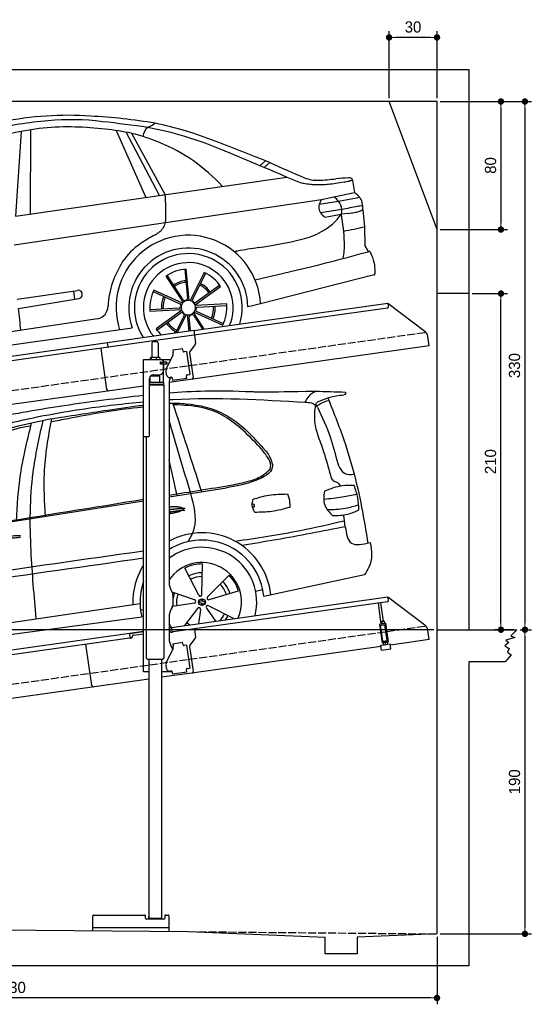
# Model space of a CAD drawing. Extents: x 13 to 6414, y -100 to 6051.
# Tile 5 of 5: x 3214 to 6414, y -100 to 6051. Entities that reach past the tile are written whole.
import ezdxf

# ---------------------------------------------------------------- set-up
doc = ezdxf.new("R2010")
doc.units = 0
doc.header["$LTSCALE"] = 10
doc.header["$MEASUREMENT"] = 0
doc.linetypes.add('GEN3', pattern=[6.25, 5, -1.25])
doc.layers.get('0').update_dxf_attribs({"linetype": 'CONTINUOUS'})
doc.layers.get('DEFPOINTS').update_dxf_attribs({"linetype": 'CONTINUOUS'})
for name, color, linetype in [('3', 6, 'GEN3'), ('CAR', 1, 'CONTINUOUS'), ('SICHTBARE_KANTEN_DIN_', 7, 'CONTINUOUS')]:
    doc.layers.add(name, color=color, linetype=linetype)
doc.layers.add('AM_0', color=7, linetype='CONTINUOUS', lineweight=30)
doc.layers.add('AM_5', color=3, linetype='CONTINUOUS', lineweight=15)
doc.dimstyles.new('KLAUS_DXF', dxfattribs={"dimscale": 20, "dimtxt": 3.5, "dimasz": 2, "dimexe": 2, "dimexo": 1, "dimgap": 1.5, "dimtad": 1, "dimlfac": 0.1, "dimdsep": 46, "dimtxsty": 'Standard', "dimblk": 'DOT', "dimcen": 2, "dimclrd": 256, "dimclre": 256, "dimclrt": 2, "dimadec": 0, "dimazin": 0, "dimtfac": 1, "dimtmove": 2, "dimatfit": 3, "dimfxl": 1, "dimtolj": 1, "dimarcsym": 0})

# ---------------------------------------------------------------- blocks, each defined once
blk = doc.blocks.new('_DOT')
at = {"color": 0, "linetype": 'ByBlock'}
blk.add_line((-0.5, 0), (-1, 0), dxfattribs=at)
at = {"color": 0, "linetype": 'ByBlock', "const_width": 0.5}
blk.add_lwpolyline([(-0.25, 0, 1), (0.25, 0, 1)], format="xyb", close=True, dxfattribs=at)
blk = doc.blocks.new('*D6')
at = {"layer": 'AM_5', "lineweight": -2, "transparency": 16777216}
for p, q in [((5524.1, 5560), (5524.1, 5980)), ((5824.1, 5560), (5824.1, 5980)), ((5784.1, 5940), (5564.1, 5940))]:
    blk.add_line(p, q, dxfattribs=at)
at = {"layer": 'DEFPOINTS', "color": 0, "transparency": 16777216}
for p in [(5524.1, 5940), (5524.1, 5540), (5824.1, 5540)]:
    blk.add_point(p, dxfattribs=at)
at = {"layer": 'AM_5', "lineweight": -2, "transparency": 16777216, "xscale": 40, "yscale": 40, "zscale": 40, "rotation": 180}
blk.add_blockref('_DOT', (5524.1, 5940), dxfattribs=at)
at = {"layer": 'AM_5', "lineweight": -2, "transparency": 16777216, "xscale": 40, "yscale": 40, "zscale": 40}
blk.add_blockref('_DOT', (5824.1, 5940), dxfattribs=at)
at = {"layer": 'AM_5', "color": 2, "transparency": 16777216, "insert": (5674.1, 6005), "char_height": 70, "attachment_point": 5}
blk.add_mtext('\\A1;30', dxfattribs=at)
blk = doc.blocks.new('*D8')
at = {"layer": 'AM_5', "lineweight": -2, "transparency": 16777216}
for p, q in [((5844.1, 5540), (6264.1, 5540)), ((6224.1, 5500), (6224.1, 4780)), ((5844.1, 4740), (6264.1, 4740))]:
    blk.add_line(p, q, dxfattribs=at)
at = {"layer": 'DEFPOINTS', "color": 0, "transparency": 16777216}
for p in [(5824.1, 5540), (5824.1, 4740), (6224.1, 4740)]:
    blk.add_point(p, dxfattribs=at)
at = {"layer": 'AM_5', "lineweight": -2, "transparency": 16777216, "xscale": 40, "yscale": 40, "zscale": 40}
for p, rotation in [((6224.1, 5540), 90), ((6224.1, 4740), 270)]:
    blk.add_blockref('_DOT', p, dxfattribs=dict(at, rotation=rotation))
at = {"layer": 'AM_5', "color": 2, "transparency": 16777216, "insert": (6159.1, 5140), "char_height": 70, "attachment_point": 5, "rotation": 90}
blk.add_mtext('\\A1;80', dxfattribs=at)
blk = doc.blocks.new('*D9')
at = {"layer": 'AM_5', "lineweight": -2, "transparency": 16777216}
for p, q in [((5804.1, 2240), (84.1, 2240)), ((124.1, 430), (124.1, 2200)), ((504.1, 390), (84.1, 390))]:
    blk.add_line(p, q, dxfattribs=at)
at = {"layer": 'DEFPOINTS', "color": 0, "transparency": 16777216}
for p in [(124.1, 2240), (5824.1, 2240), (524.1, 390)]:
    blk.add_point(p, dxfattribs=at)
at = {"layer": 'AM_5', "lineweight": -2, "transparency": 16777216, "xscale": 40, "yscale": 40, "zscale": 40}
for p, rotation in [((124.1, 2240), 90), ((124.1, 390), 270)]:
    blk.add_blockref('_DOT', p, dxfattribs=dict(at, rotation=rotation))
at = {"layer": 'AM_5', "color": 2, "transparency": 16777216, "insert": (59.1, 1315), "char_height": 70, "attachment_point": 5, "rotation": 90}
blk.add_mtext('\\A1;185', dxfattribs=at)
blk = doc.blocks.new('*D10')
at = {"layer": 'AM_5', "lineweight": -2, "transparency": 16777216}
for p, q in [((504.1, 3240), (84.1, 3240)), ((124.1, 2280), (124.1, 3200)), ((5804.1, 2240), (84.1, 2240))]:
    blk.add_line(p, q, dxfattribs=at)
at = {"layer": 'DEFPOINTS', "color": 0, "transparency": 16777216}
for p in [(124.1, 3240), (524.1, 3240), (5824.1, 2240)]:
    blk.add_point(p, dxfattribs=at)
at = {"layer": 'AM_5', "lineweight": -2, "transparency": 16777216, "xscale": 40, "yscale": 40, "zscale": 40}
for p, rotation in [((124.1, 3240), 90), ((124.1, 2240), 270)]:
    blk.add_blockref('_DOT', p, dxfattribs=dict(at, rotation=rotation))
at = {"layer": 'AM_5', "color": 2, "transparency": 16777216, "insert": (59.1, 2740), "char_height": 70, "attachment_point": 5, "rotation": 90}
blk.add_mtext('\\A1;100', dxfattribs=at)
blk = doc.blocks.new('*D11')
at = {"layer": 'AM_5', "lineweight": -2, "transparency": 16777216}
for p, q in [((6044.1, 4340), (6264.1, 4340)), ((6224.1, 2280), (6224.1, 4300)), ((6304.1, 2240), (6184.1, 2240))]:
    blk.add_line(p, q, dxfattribs=at)
at = {"layer": 'DEFPOINTS', "color": 0, "transparency": 16777216}
for p in [(6024.1, 4340), (6224.1, 4340), (6324.1, 2240)]:
    blk.add_point(p, dxfattribs=at)
at = {"layer": 'AM_5', "lineweight": -2, "transparency": 16777216, "xscale": 40, "yscale": 40, "zscale": 40}
for p, rotation in [((6224.1, 4340), 90), ((6224.1, 2240), 270)]:
    blk.add_blockref('_DOT', p, dxfattribs=dict(at, rotation=rotation))
at = {"layer": 'AM_5', "color": 2, "transparency": 16777216, "insert": (6159.1, 3290), "char_height": 70, "attachment_point": 5, "rotation": 90}
blk.add_mtext('\\A1;210', dxfattribs=at)
blk = doc.blocks.new('*D12')
at = {"layer": 'AM_5', "lineweight": -2, "transparency": 16777216}
for p, q in [((6344.1, 2240), (6414.1, 2240)), ((6374.1, 2200), (6374.1, 380)), ((5844.1, 340), (6414.1, 340))]:
    blk.add_line(p, q, dxfattribs=at)
at = {"layer": 'DEFPOINTS', "color": 0, "transparency": 16777216}
for p in [(6324.1, 2240), (5824.1, 340), (6374.1, 340)]:
    blk.add_point(p, dxfattribs=at)
at = {"layer": 'AM_5', "lineweight": -2, "transparency": 16777216, "xscale": 40, "yscale": 40, "zscale": 40}
for p, rotation in [((6374.1, 2240), 90), ((6374.1, 340), 270)]:
    blk.add_blockref('_DOT', p, dxfattribs=dict(at, rotation=rotation))
at = {"layer": 'AM_5', "color": 2, "transparency": 16777216, "insert": (6309.1, 1290), "char_height": 70, "attachment_point": 5, "rotation": 90}
blk.add_mtext('\\A1;190', dxfattribs=at)
blk = doc.blocks.new('*D13')
at = {"layer": 'AM_5', "lineweight": -2, "transparency": 16777216}
for p, q in [((524.1, 370), (524.1, -100)), ((5824.1, 320.9), (5824.1, -100)), ((5784.1, -60), (564.1, -60))]:
    blk.add_line(p, q, dxfattribs=at)
at = {"layer": 'DEFPOINTS', "color": 0, "transparency": 16777216}
for p in [(524.1, 390), (5824.1, 340.9), (524.1, -60)]:
    blk.add_point(p, dxfattribs=at)
at = {"layer": 'AM_5', "lineweight": -2, "transparency": 16777216, "xscale": 40, "yscale": 40, "zscale": 40, "rotation": 180}
blk.add_blockref('_DOT', (524.1, -60), dxfattribs=at)
at = {"layer": 'AM_5', "lineweight": -2, "transparency": 16777216, "xscale": 40, "yscale": 40, "zscale": 40}
blk.add_blockref('_DOT', (5824.1, -60), dxfattribs=at)
at = {"layer": 'AM_5', "color": 2, "transparency": 16777216, "insert": (3174.1, 5), "char_height": 70, "attachment_point": 5}
blk.add_mtext('\\A1;530', dxfattribs=at)
blk = doc.blocks.new('*D14')
at = {"layer": 'AM_5', "lineweight": -2, "transparency": 16777216}
for p, q in [((5844.1, 5540), (6414.1, 5540)), ((6374.1, 5500), (6374.1, 2280)), ((6344.1, 2240), (6414.1, 2240))]:
    blk.add_line(p, q, dxfattribs=at)
at = {"layer": 'DEFPOINTS', "color": 0, "transparency": 16777216}
for p in [(5824.1, 5540), (6324.1, 2240), (6374.1, 2240)]:
    blk.add_point(p, dxfattribs=at)
at = {"layer": 'AM_5', "lineweight": -2, "transparency": 16777216, "xscale": 40, "yscale": 40, "zscale": 40}
for p, rotation in [((6374.1, 5540), 90), ((6374.1, 2240), 270)]:
    blk.add_blockref('_DOT', p, dxfattribs=dict(at, rotation=rotation))
at = {"layer": 'AM_5', "color": 2, "transparency": 16777216, "insert": (6309.1, 3890), "char_height": 70, "attachment_point": 5, "rotation": 90}
blk.add_mtext('\\A1;330', dxfattribs=at)
blk = doc.blocks.new('Car_165-170')
at = {"layer": 'CAR'}
for p, q in [((5954.2, 792.2), (5845, 272.6)), ((6013.3, 792.6), (5937.7, 272.7)), ((6544.9, 713.5), (6668.9, 273.4)), ((6754.8, 273.5), (6604.4, 694.5)), ((6636.5, 683.2), (6790.5, 273.6)), ((7402.6, 369.7), (7442.4, 395.6)), ((7468, 380.7), (7428, 354.5)), ((5845, 272.6), (7560.5, 274.3)), ((7963.1, 196.5), (7964.3, 120.4)), ((5811.6, 98), (6768.7, 101.9)), ((6768.7, 101.9), (7755.7, 106)), ((7737.1, 78.6), (7859.5, 80.3)), ((7755.7, 106), (7834.4, 111)), ((7834.4, 111), (7964.3, 120.4)), ((7859.5, 80.3), (7972.4, 86.4)), ((7872.5, 25.6), (7736.6, 25.2)), ((8000.7, 6.3), (7997.7, -100.2)), ((7760.5, -5.3), (7864.7, -3.1)), ((7909.5, -3.4), (7864.7, -3.1)), ((7997.7, -100.2), (7981.2, -219.5)), ((5781.7, -241.9), (6164.4, -240.4)), ((6139.9, -291.7), (6139.9, -240.5)), ((6724, -230.9), (6806.9, -409.3)), ((6810.4, -393.1), (6733, -226.5)), ((6846, -204.2), (6837.9, -387.7)), ((6847.3, -401.6), (6856, -204.9)), ((6964.8, -242.1), (6851.7, -403.2)), ((7981.2, -219.5), (7993.1, -246)), ((5781.7, -300.4), (6165, -291.1)), ((6803.4, -412.4), (6637.4, -306.5)), ((6867.6, -398), (6973.1, -247.7)), ((7993.1, -246), (7998.1, -257.7)), ((7998.1, -257.7), (8003.9, -257.2)), ((6631.8, -314.8), (6786.6, -413.6)), ((6878.6, -434.2), (7053.3, -343.4)), ((7048.9, -334.5), (6886, -419.1)), ((6777.5, -440.1), (6594.5, -423.8)), ((8014.6, -407.1), (7285, -484.9)), ((6262.4, -434.5), (4555, -444.7)), ((6593.9, -433.8), (6789.9, -451.2)), ((6790.8, -455.9), (6616.1, -546.6)), ((6620.5, -555.6), (6783.4, -471)), ((6801.8, -492.1), (6733.1, -589.9)), ((6745.3, -589.9), (6817.6, -486.9)), ((6822.1, -488.5), (6817.6, -590.1)), ((6913.8, -591.3), (6862.4, -480.7)), ((6866, -477.6), (7032, -583.6)), ((7075.5, -456.2), (6879.5, -438.9)), ((7037.6, -575.3), (6882.8, -476.5)), ((6891.8, -450), (7074.8, -466.2)), ((7225, -490.9), (7204, -491.8)), ((7285, -484.9), (7225, -490.9)), ((4476.9, -518.9), (6470.1, -520.3)), ((6399.5, -520.9), (6399.5, -520.9)), ((6452.5, -521), (6452.5, -521)), ((6827.6, -590.1), (6831.5, -502.4)), ((6859, -497), (6902.8, -591.2)), ((6725.6, -589.9), (6733.2, -579.9))]:
    blk.add_line(p, q, dxfattribs=at)
for centre, radius, start, end in [((5973.5, -1137.3), 2008.4, 77.81409, 93.66397), ((5987.5, -1187.1), 2025.9, 85.96181, 96.20816), ((6070.7, -640), 1474.9, 74.42927, 87.68967), ((5744.4, -2539.9), 3428.4, 72.20851, 79.01959), ((6031.4, -768.1), 1562.2, 80.36798, 95.08574), ((5920.2, -1394.6), 2198.4, 75.30453, 80.24313), ((4171.1, -8147.7), 9218.9, 73.80688, 75.58145), ((6078.1, -849.9), 1631.6, 69.98672, 75.81606), ((6267.7, -265.1), 1017.4, 58.35115, 68.74807), ((6782, 636.5), 79.7, 120.11382, 167.36303), ((6585.8, 1170.1), 490.2, 288.58112, 294.73866), ((5782.5, -2039.6), 2907.9, 66.01544, 70.73368), ((6020.6, -1413.7), 2273.1, 60.2524, 70.16294), ((5746.8, -1923.9), 2817.8, 58.95811, 64.39376), ((6265.5, -326.1), 1071, 34.07232, 59.96093), ((443.1, -11768.6), 14034, 59.96287, 61.45849), ((-2008.2, -15204.5), 18196.7, 58.85751, 59.60049), ((-823.1, -13427.5), 16063.1, 58.53918, 59.19727), ((9863.8, 4014.5), 4352.5, 236.60281, 239.72025), ((5318.2, 360.7), 1475, 350.82968, 356.61245), ((8345.2, 1572.1), 1516.6, 238.84099, 242.22309), ((7789.4, 459.1), 236.2, 239.40438, 250.6314), ((7723.9, 420.2), 208.3, 245.76035, 254.49322), ((7847.9, 808.7), 616, 253.0441, 256.54298), ((7931.7, 1171.4), 988.2, 256.71101, 258.6815), ((7810.3, 608.7), 385.5, 255.08079, 261.21941), ((7845.4, 947.8), 753.2, 261.78119, 264.62078), ((7964.9, 2796.1), 2577.2, 265.24899, 267.71939), ((7845.2, 858.6), 664.4, 263.91739, 267.03418), ((7858.1, 1428.7), 1234.5, 267.80553, 270.00376), ((7855.2, 2271.2), 2077, 270.08127, 271.50641), ((7829.6, -957.6), 1179, 84.59375, 88.4097), ((7402.9, 16810.1), 16622.9, 271.74773, 271.85708), ((7932.8, 157), 59.6, 63.78418, 82.40637), ((7971.1, -549.4), 745.9, 90.61148, 92.27057), ((7951.5, 200.9), 12.3, 21.76871, 51.51659), ((7950.7, 200.7), 13.2, 341.2233, 21.10987), ((5234, 475.3), 1579.4, 346.3263, 347.20998), ((6649.1, 166.7), 139, 288.7869, 317.2217), ((6665.5, 143.3), 111.2, 320.30797, 338.14073), ((7796.4, 50.4), 65.7, 154.52836, 185.78998), ((7837.8, 30.1), 111.8, 137.29408, 154.31053), ((7725.4, -3.4), 158.1, 31.98326, 46.39813), ((7783.1, 33.2), 89.7, 355.15382, 31.6827), ((7828.3, -28.1), 201.3, 40.35266, 47.50845), ((7968.6, 205.7), 119.3, 271.86147, 280.97724), ((7927.1, 54.1), 72.8, 28.21892, 41.45024), ((7915.9, 40.6), 89.3, 7.67944, 32.4098), ((6834.7, -445), 452.1, 354.94078, 189.6239), ((7021, -864.4), 957.2, 109.98819, 116.5386), ((7790.9, 51.4), 60.3, 187.29775, 206.22661), ((7831.3, 75.1), 107.1, 208.03253, 228.61631), ((7772.7, 37.4), 100.5, 336.25006, 353.26694), ((8038.9, -2024.9), 2057.2, 91.84648, 94.63734), ((7935.4, 210.9), 214.8, 279.89301, 287.69782), ((7986.7, -658.1), 689.4, 88.51772, 91.1762), ((7860, 40.8), 144.9, 346.22193, 4.6646), ((6787.1, -394), 431.9, 116.66238, 137.49458), ((7595.9, 262.2), 377.6, 290.22054, 315.3784), ((6405.6, -45.5), 1459.8, 354.73014, 1.66518), ((7906.6, 1087.2), 1090.6, 270.15022, 272.1074), ((7938.6, 269.5), 272.3, 271.70003, 277.10656), ((7055.1, -589.7), 762.6, 140.2608, 151.2137), ((6834.7, -445), 372.2, 352.78335, 191.66058), ((6834.7, -445), 337.5, 334.24046, 205.34304), ((7308.6, 2995.4), 3131.1, 270.24146, 275.30645), ((7561.5, 323), 446.8, 274.7076, 291.66687), ((7812.9, 1813.7), 1922.8, 271.52343, 275.5176), ((6834.7, -445), 281.2, 328.59652, 210.93706), ((7217.3, -652.5), 514.7, 93.17695, 95.44962), ((7350.9, -4500.8), 4365.2, 90.38214, 92.12804), ((7425.5, -131.4), 436.3, 340.45185, 353.65788), ((6165.2, -265.8), 25.3, 269.50646, 91.69948), ((6940.3, -489), 614.3, 154.29113, 168.2803), ((6834.7, -445), 241.1, 84.92589, 117.33476), ((6834.7, -445), 241.1, 24.92589, 57.33476), ((4257.8, -312.3), 1524, 355.29262, 0.44685), ((6834.7, -445), 241.1, 144.92589, 177.33476), ((6834.7, -445), 168.7, 87.23855, 114.9685), ((6834.7, -445), 158.7, 87.22492, 114.97084), ((6834.7, -445), 168.7, 27.23855, 54.9685), ((6175.9, 14018.8), 14392.4, 274.37005, 277.27382), ((8004.3, -261.6), 4.38, 48.42875, 95.18256), ((7975.3, -289.6), 44.7, 31.5166, 44.49194), ((8011.4, -267.9), 2.66, 335.39662, 38.5418), ((7783.9, -346.3), 242.5, 349.35565, 18.59508), ((6257.8, -352.9), 81.8, 273.21447, 352.02649), ((6834.7, -445), 168.7, 147.23855, 174.9685), ((6834.7, -445), 158.7, 147.22492, 174.97084), ((6834.7, -445), 158.7, 27.22492, 54.97084), ((6781.2, -422), 10, 336.71033, 57.45482), ((6834.7, -445), 48.2, 156.71033, 165.14944), ((6834.7, -445), 45.2, 133.84806, 187.85137), ((6834.7, -445), 45.2, 73.84806, 127.85137), ((6819.5, -388.8), 10, 204.93132, 285.14944), ((6834.7, -445), 48.2, 96.71033, 105.14944), ((6827.9, -387.2), 10, 276.71033, 357.45482), ((6834.7, -445), 45.2, 13.84806, 67.85137), ((6875.7, -403.8), 10, 144.93132, 225.14944), ((6834.7, -445), 48.2, 36.71033, 45.14944), ((6881.4, -410.2), 10, 216.71033, 297.45482), ((8014.5, -403.4), 3.71, 271.61232, 298.86239), ((7997.4, -388), 26.5, 315.23936, 341.86308), ((8010.7, -394.5), 12.1, 351.7942, 16.02813), ((6778.4, -430.1), 10, 264.93132, 345.14944), ((6788, -479.8), 10, 36.71033, 117.45482), ((6834.7, -445), 45.2, 193.84806, 247.85137), ((6834.7, -445), 48.2, 216.71033, 225.14944), ((6793.6, -486.3), 10, 324.93132, 45.14944), ((6834.7, -445), 45.2, 253.84806, 307.85137), ((6834.7, -445), 48.2, 276.71033, 285.14944), ((6849.9, -501.2), 10, 24.93132, 105.14944), ((6834.7, -445), 45.2, 313.84806, 7.85137), ((6888.2, -468.1), 10, 156.71033, 237.45482), ((6834.7, -445), 48.2, 336.71033, 345.14944), ((6891, -460), 10, 84.93132, 165.14944), ((6834.7, -445), 158.7, 327.22492, 354.97084), ((6834.7, -445), 168.7, 327.23855, 354.9685), ((6834.7, -445), 241.1, 324.92589, 357.33476), ((6834.7, -445), 241.1, 204.92589, 216.88272), ((6834.7, -445), 168.7, 207.23855, 234.9685), ((6834.7, -445), 158.7, 207.22492, 234.97084), ((6841.5, -502.8), 10, 96.71033, 177.45482), ((6834.7, -445), 158.7, 292.94139, 294.97084)]:
    blk.add_arc(centre, radius, start, end, dxfattribs=at)
blk = doc.blocks.new('EG_car')
at = {"layer": 'CAR'}
for p, q in [((46796.2, 4804), (47153.8, 4860.2)), ((45061.6, 4531.7), (46636.2, 4778.9)), ((47000.7, 4194.8), (47004.6, 4385)), ((46981.1, 4190.3), (46894.3, 4359.6)), ((47036.7, 4179.5), (47170.9, 4314.4)), ((47387.5, 4183.1), (48017.8, 4318.6)), ((46955.4, 4160.7), (46814.7, 4209.7)), ((47047.1, 4162.2), (47229.2, 4217.3)), ((47337, 4215.1), (47381.3, 4225.8)), ((44640.5, 3847.7), (46613.9, 4138.9)), ((46953.7, 4140.7), (46817.2, 4118.7)), ((47043.7, 4123.2), (47200.5, 4043.8)), ((46616.8, 4098.5), (46636.2, 4100.9)), ((46973.8, 4107.1), (46893, 4000.6)), ((46992.3, 4099.3), (46978.8, 4012.7)), ((47030.5, 4108.1), (47086.3, 4027.8)), ((44649.3, 3788.6), (46624.9, 4054.7))]:
    blk.add_line(p, q, dxfattribs=at)
blk.add_circle((47001.5, 4146.6), 21.1, dxfattribs=at)
for centre, radius, start, end in [((47001.5, 4146.6), 432.9, 6.11471, 118.3098), ((47001.5, 4146.6), 387.7, 5.40949, 121.97608), ((47001.5, 4146.6), 342.5, 345.78804, 126.83837), ((47001.5, 4146.6), 432.9, 147.54361, 181.85268), ((47001.5, 4146.6), 247.7, 336.49248, 145.97911), ((47001.5, 4146.6), 238.4, 89.24812, 116.71907), ((47001.5, 4146.6), 183.1, 89.37778, 116.58941), ((47001.5, 4146.6), 159.7, 89.4618, 116.50943), ((47001.5, 4146.6), 238.4, 17.24812, 44.71907), ((47001.5, 4146.6), 387.7, 160.43139, 193.72299), ((47001.5, 4146.6), 159.7, 17.46044, 44.50927), ((47001.5, 4146.6), 183.1, 17.37778, 44.58941), ((47001.5, 4146.6), 183.1, 161.37778, 174.57639), ((47001.5, 4146.6), 159.7, 161.46013, 188.50703), ((46990.7, 4193.6), 10.1, 199.38391, 6.58328), ((47001.5, 4146.6), 183.1, 185.42361, 188.58941), ((46953.4, 4150.8), 10.1, 271.38391, 78.58328), ((47037.9, 4114.9), 10.1, 55.38391, 222.58328), ((47042.9, 4171.4), 10.1, 127.38391, 294.58328), ((46982.6, 4102.2), 10.1, 343.38391, 150.58328), ((47001.5, 4146.6), 159.7, 313.86397, 332.50678), ((47001.5, 4146.6), 183.1, 323.01597, 332.58941), ((47001.5, 4146.6), 247.7, 214.02089, 219.94399), ((47001.5, 4146.6), 159.7, 233.45774, 242.13603)]:
    blk.add_arc(centre, radius, start, end, dxfattribs=at)
for centre, major_axis, ratio, start_param, end_param in [((47001.5, 4146.4), (-21, 2), 0.248275, 4.968287, 7.599306), ((47001.5, 4146.6), (2, 21), 0.26044, 8.106084, 10.743517), ((47001.5, 4146.6), (2, 21), 0.26044, 4.945458, 7.62088), ((47001.5, 4146.4), (-21, 2), 0.248275, 8.109253, 10.739069)]:
    blk.add_ellipse(centre, major_axis=major_axis, ratio=ratio, start_param=start_param, end_param=end_param, dxfattribs=at)
for points, degree, knots in [([(45679.6, 5297.1), (45832.8, 5324.7), (46150.2, 5381.9), (46470.4, 5420.4), (46636.2, 5440.1)], 3, [0, 0, 0, 0, 466.632282, 967.371588, 967.371588, 967.371588, 967.371588]), ([(46796.2, 5454.5), (46934.8, 5465.2), (47114.3, 5472.5), (47383.1, 5458.6), (47710.6, 5464.6)], 3, [143.098779, 143.098779, 143.098779, 143.098779, 538.666722, 596.829105, 596.829105, 596.829105, 596.829105]), ([(46796.2, 5411.3), (46804.8, 5411.8), (47088, 5428.8), (47372, 5411.8), (47647.4, 5395.3)], 3, [132.453552, 132.453552, 132.453552, 132.453552, 158.309481, 983.905115, 983.905115, 983.905115, 983.905115]), ([(44615.4, 4513.3), (44692.2, 4599.4), (44871, 4800.1), (45226.4, 5109.2), (45736.2, 5259.5), (46216.5, 5354.4), (46512.7, 5385.9), (46636.2, 5398.7)], 3, [0, 0, 0, 0, 346.68192, 807.884848, 1388.232006, 1908.996141, 2281.102326, 2281.102326, 2281.102326, 2281.102326]), ([(46050.2, 5290.8), (46170.3, 5309.5), (46365.3, 5340), (46560.7, 5368.7), (46636.2, 5377.3)], 3, [0, 0, 0, 0, 364.415294, 592.333037, 592.333037, 592.333037, 592.333037]), ([(46636.2, 5364.9), (46623.5, 5363.7), (46464.7, 5348), (46272.1, 5313.1), (46092.7, 5278.9), (46057.6, 5272.1)], 3, [196.455824, 196.455824, 196.455824, 196.455824, 234.842737, 675.336927, 782.526221, 782.526221, 782.526221, 782.526221]), ([(46796.2, 5389.5), (46831.5, 5390.3), (46950.1, 5387.6), (47193.7, 5327.1), (47332.5, 5167.5), (47415.3, 5072.3)], 3, [752.794261, 752.794261, 752.794261, 752.794261, 858.633344, 1107.710606, 1476.062589, 1476.062589, 1476.062589, 1476.062589]), ([(46796.2, 4741), (46799.6, 4741.6), (46821.4, 4744.9), (46861.2, 4745.7), (46895.3, 4733.3), (46895.2, 4720.7), (46842.5, 4706), (46807.4, 4699.7), (46796.2, 4698)], 5, [0.263396, 0.263396, 0.263396, 0.263396, 0.263396, 0.263396, 0.300106, 0.500106, 0.700106, 0.7947449, 0.7947449, 0.7947449, 0.7947449, 0.7947449, 0.7947449]), ([(47898, 4617.5), (47904.3, 4575.8), (47918.5, 4487.4), (48006.9, 4508.5), (48052.4, 4519.3)], 3, [310.211349, 310.211349, 310.211349, 310.211349, 420.509792, 537.407521, 537.407521, 537.407521, 537.407521]), ([(48052.4, 4519.3), (48064.9, 4465), (48068.9, 4394.4), (48028.1, 4334), (48017.8, 4318.6)], 3, [367.70262, 367.70262, 367.70262, 367.70262, 528.080439, 582.555983, 582.555983, 582.555983, 582.555983])]:
    blk.add_open_spline(points, degree=degree, knots=knots, dxfattribs=at)
for points in [[(47647.4, 5395.3), (47686.8, 5449.2), (47710.6, 5464.6)], [(47710.6, 5464.6), (47899, 5459.1)], [(47899, 5459.1), (47898.5, 5450.9), (47863.7, 5437), (47717.6, 5392.5)], [(47788.9, 5420.9), (47896.3, 5137.3), (48010.6, 4683.2), (48038.5, 4516)], [(46999.9, 4836), (46820.1, 5389.8)], [(47241.1, 5235.9), (47128.1, 5314.8), (46996.4, 5362.2), (46832.1, 5379.7)], [(47647.4, 5395.3), (47685.4, 5390.7), (47718.9, 5371.6)], [(47710.6, 5377.3), (47705.5, 5273.6), (47728.3, 5182.1)], [(47724.7, 5364.3), (47714.7, 5383.3), (47717.6, 5392.5)], [(47718.9, 5371.6), (47750.7, 5391.1), (47793.4, 5406.7)], [(47724.7, 5364.3), (47803.2, 5178.8), (47850.2, 5013.6)], [(44854.6, 4589.7), (44991.5, 4776.2), (45226.6, 4997.1), (45600.4, 5177.7), (46050.2, 5290.8)], [(46022.7, 4682.6), (46015.6, 4950.9), (46061.3, 5292.5)], [(45864.3, 5234.6), (45533.5, 5133.5), (45322.9, 5033.1), (45063.5, 4816.4), (44958.5, 4689.1), (44882.5, 4590.7)], [(45840.3, 4654), (45866.7, 4944.3), (45935.6, 5266.1)], [(45964.8, 4043.1), (45932.4, 4468.4), (45945.2, 4955.9), (46007.8, 5281.7)], [(47427, 4977.4), (47431.2, 4998.6), (47411.3, 5052.5), (47364.7, 5112), (47241.1, 5235.9)], [(47728.3, 5182.1), (47767, 5071.6), (47809.8, 4921.8)], [(47415.3, 5072.3), (47441.4, 4987.2), (47338.9, 4906.7), (47153.8, 4860.2)], [(47850.2, 5013.6), (47878.2, 4963.3), (47918.9, 4943.4), (47954.6, 4947.5)], [(47182.8, 4877.1), (47299.1, 4903.8), (47385.6, 4941.7), (47427, 4977.4)], [(47809.8, 4921.8), (47827.4, 4901.6), (47849.1, 4893.7), (47864.8, 4872.6)], [(47953.1, 4874.7), (47879.2, 4873.1), (47766.7, 4839)], [(47983.5, 4722.4), (47976.4, 4797.8), (47953.1, 4874.7)], [(46916.3, 4524.8), (46952.8, 4607.3), (46930.8, 4825.2)], [(47321.7, 4789.9), (47418.6, 4814.5), (47536.2, 4822.3)], [(47536.2, 4822.3), (47545.5, 4797.4), (47549.9, 4738.7)], [(47766.7, 4839), (47769.1, 4752.5), (47818.6, 4687.4)], [(47763.1, 4790.1), (47878.7, 4804.1), (47970.5, 4822.4)], [(47331.6, 4707.1), (47314.8, 4751.9), (47321.7, 4789.9)], [(47315, 4761.1), (47323.6, 4758.7), (47328.3, 4745.4), (47317.9, 4736.5)], [(47549.9, 4738.7), (47438.7, 4713.3), (47331.6, 4707.1)], [(47784.7, 4724.5), (47898, 4733), (47981.7, 4755.7)], [(47818.6, 4687.4), (47913.7, 4696.7), (47983.5, 4722.4)], [(47898, 4617.5), (47887.4, 4691.7)], [(47208, 4527.2), (47618, 4594.9), (47892.6, 4655.4)], [(47898, 4617.5), (47465.8, 4535.9), (47251.1, 4500.4)]]:
    blk.add_spline(points, degree=3, dxfattribs=at)
for points, degree in [([(46832.1, 5379.7), (46829.3, 5379.5), (46826.4, 5379.4), (46823.6, 5379.2)], 3), ([(45931, 5247.6), (45908.8, 5243.3), (45886.6, 5238.9), (45864.3, 5234.6)], 3), ([(46930.8, 4825.2), (46886, 4977), (46841.1, 5128.8), (46796.2, 5280.7)], 3), ([(46847, 4812), (46830.1, 4886.3), (46813.1, 4960.5), (46796.2, 5034.8)], 3), ([(46796.2, 4815), (46925.1, 4835.7), (47053.9, 4856.4), (47182.8, 4877.1)], 3), ([(45688.1, 4636.8), (46004.1, 4687.6), (46320.2, 4738.4), (46636.2, 4789.3)], 3), ([(46796.2, 4724.4), (46841.7, 4731.7), (46895.9, 4733.5)], 2), ([(46796.2, 4709.6), (46841.6, 4717.8), (46895.1, 4721.8)], 2), ([(45686.4, 4535.6), (45759.6, 4560.3), (45866.1, 4563.9)], 2), ([(45692.9, 4522.4), (45764.9, 4544.7), (45865.3, 4552.2)], 2), ([(44425.1, 4152.4), (45162.1, 4257.4), (45899.2, 4362.4), (46636.2, 4467.5)], 3), ([(46636.2, 4420.5), (45922.2, 4319.2), (45208.2, 4218), (44494.2, 4116.7)], 3)]:
    blk.add_open_spline(points, degree=degree, dxfattribs=at)

msp = doc.modelspace()

# ---------------------------------------------------------------- linework, layer by layer
for p, q in [((324.09, 5740), (6024.074, 5740)), ((6024.074, 5740), (6024.074, 2240)), ((5824.081, 5540), (524.081, 5540)), ((5824.081, 4740), (5524.081, 5540)), ((5824.081, 340), (5824.081, 5540)), ((6024.074, 4340), (5824.081, 4340)), ((4302.616, 4109.409), (5515.695, 4279.896)), ((5514.919, 4249.492), (4303.821, 4079.283)), ((5515.695, 4279.896), (5519.174, 4255.139)), ((5515.695, 4279.896), (5747.632, 4105.119)), ((3762.781, 4034.55), (4302.477, 4110.399)), ((4303.821, 4079.283), (3770.066, 4004.269)), ((4302.477, 4110.399), (4306.792, 4079.701)), ((4306.792, 4079.701), (4313.87, 4029.338)), ((5775.306, 4013.433), (5767.054, 4072.146)), ((1284.081, 3685.181), (3762.92, 4033.559)), ((3770.066, 4004.269), (1284.081, 3654.886)), ((3766.678, 4006.822), (3762.781, 4034.55)), ((4040.805, 4030.64), (4040.805, 3940.64)), ((4050.805, 4040.64), (4070.805, 4040.64)), ((4080.805, 4030.64), (4080.805, 3940.64)), ((5775.306, 4013.433), (4148.805, 3784.844)), ((4311.953, 4021.928), (4278.64, 3977.719)), ((3758.719, 3740.119), (3722.534, 3997.589)), ((4030.888, 3938.184), (4030.888, 3927.64)), ((4051.586, 3940.64), (4033.613, 3940.64)), ((4036.628, 3938.184), (4036.628, 3927.64)), ((4078.633, 3940.64), (4051.586, 3940.64)), ((4066.545, 3938.184), (4066.545, 3927.64)), ((4088.305, 3940.64), (4078.633, 3940.64)), ((4090.722, 3938.184), (4090.722, 3927.64)), ((4132.62, 3873.529), (4170.09, 3947.069)), ((4170.748, 3987.873), (4233.134, 3996.641)), ((4170.748, 3987.873), (4172.974, 3972.029)), ((4173.564, 3967.83), (4172.974, 3972.029)), ((4235.361, 3980.797), (4233.134, 3996.641)), ((4235.361, 3980.797), (4235.5, 3979.807)), ((4241.148, 3975.551), (4242.138, 3975.69)), ((4257.982, 3977.917), (4242.138, 3975.69)), ((4257.982, 3977.917), (4278.023, 3835.319)), ((4276.723, 3970.309), (4298.415, 3815.968)), ((3988.805, 3927.64), (4160.19, 3927.64)), ((3988.805, 3447.64), (3988.805, 3927.64)), ((4097.451, 3911.64), (4093.805, 3911.64)), ((4131.805, 3899.64), (4093.939, 3899.64)), ((4094.805, 3901.785), (4094.805, 3908.994)), ((4097.451, 3911.64), (4109.805, 3911.64)), ((4109.805, 3899.14), (4097.451, 3899.14)), ((4097.805, 3911.64), (4097.805, 3899.64)), ((4111.805, 3911.64), (4109.805, 3911.64)), ((4111.805, 3911.64), (4112.805, 3911.64)), ((4112.805, 3917.64), (4112.805, 3914.64)), ((4113.529, 3911.64), (4112.805, 3911.64)), ((4112.805, 3899.64), (4112.805, 3911.64)), ((4112.805, 3896.14), (4112.805, 3857.64)), ((4131.081, 3911.64), (4113.529, 3911.64)), ((4113.805, 3912.14), (4113.805, 3927.64)), ((4132.805, 3912.14), (4113.805, 3912.14)), ((4113.805, 3784.659), (4113.805, 3899.14)), ((4132.805, 3899.14), (4113.805, 3899.14)), ((4131.081, 3911.64), (4131.805, 3911.64)), ((4131.805, 3899.64), (4131.805, 3911.64)), ((4133.805, 3911.14), (4133.805, 3900.14)), ((4090.803, 3824.641), (4030.803, 3823.885)), ((4030.805, 3784.688), (4030.803, 3823.885)), ((4042.813, 3824.037), (4042.805, 3831.64)), ((4049.805, 3832.64), (4087.805, 3832.64)), ((4078.807, 3824.49), (4078.805, 3832.64)), ((4090.803, 3784.643), (4090.803, 3824.641)), ((4131.929, 3832.963), (4129.146, 3852.769)), ((4162.44, 3817.055), (4154.518, 3815.941)), ((4256.933, 3827.305), (4257.072, 3826.315)), ((4259.299, 3810.471), (4257.072, 3826.315)), ((4262.179, 3833.092), (4261.189, 3832.953)), ((4262.179, 3833.092), (4278.023, 3835.319)), ((3988.805, 3762.357), (1284.081, 3382.233)), ((4024.805, 3450.64), (4024.805, 3807.64)), ((4115.805, 3784.643), (4024.805, 3784.643)), ((4115.806, 3771.375), (4024.805, 3771.375)), ((4112.806, 3769.643), (4024.805, 3769.643)), ((4115.806, 3767.911), (4024.805, 3767.911)), ((4112.806, 3769.643), (4115.806, 3771.375)), ((4112.806, 3769.643), (4115.806, 3767.911)), ((4113.805, 3769.066), (4113.805, 3770.22)), ((4115.803, 3767.911), (4115.899, 2061.649)), ((4115.806, 3771.375), (4115.805, 3784.643)), ((4148.805, 3792.64), (4148.805, 2534.272)), ((4168.087, 3812.799), (4170.175, 3797.945)), ((4259.299, 3810.471), (4170.175, 3797.945)), ((3988.805, 1977.64), (3988.805, 3447.64)), ((3988.805, 3447.64), (4021.805, 3447.64)), ((4005.816, 3447.64), (4005.893, 2061.638)), ((4162.203, 2484.272), (4168.456, 2473.441)), ((4171.805, 2460.941), (4171.805, 2394.338)), ((4148.805, 2252.792), (5515.695, 2444.896)), ((5514.919, 2414.492), (4173.105, 2225.912)), ((5473.725, 2290.856), (5457.483, 2406.42)), ((5489.569, 2293.082), (5473.327, 2408.647)), ((5516.808, 2436.974), (5515.695, 2444.896)), ((5515.695, 2444.896), (5747.632, 2270.119)), ((5516.808, 2436.974), (5519.174, 2420.139)), ((4168.456, 2381.838), (4162.203, 2371.008)), ((4148.805, 2321.008), (4148.805, 2184.697)), ((5463.901, 2274.53), (5503.512, 2280.096)), ((5470.506, 2290.403), (5469.824, 2289.87)), ((5469.824, 2289.87), (5471.763, 2276.072)), ((5492.787, 2293.535), (5470.506, 2290.403)), ((5472.566, 2275.747), (5471.763, 2276.072)), ((5483.497, 2278.803), (5481.856, 2290.479)), ((5492.787, 2293.535), (5493.59, 2293.21)), ((5493.59, 2293.21), (5495.53, 2279.412)), ((5494.847, 2278.879), (5495.53, 2279.412)), ((5519.795, 2164.235), (5503.512, 2280.096)), ((1284.081, 1850.181), (3901.558, 2218.044)), ((3901.558, 2218.044), (3988.805, 2230.305)), ((3901.558, 2218.044), (3902.671, 2210.121)), ((3988.805, 2226.266), (3902.115, 2214.083)), ((3925.927, 2206.321), (3988.805, 2215.158)), ((4164.536, 2250.963), (4148.805, 2248.753)), ((4155.08, 2228.428), (4155.219, 2227.438)), ((4160.866, 2223.182), (4165.818, 2223.878)), ((4167.458, 2230.168), (4163.979, 2254.925)), ((4306.792, 2244.701), (4313.87, 2194.338)), ((5463.901, 2274.53), (5480.184, 2158.668)), ((5465.015, 2266.607), (5504.625, 2272.174)), ((5485.418, 2168.492), (5471.501, 2267.519)), ((5512.056, 2172.236), (5498.139, 2271.263)), ((5775.306, 2178.433), (5767.054, 2237.146)), ((5824.081, 2240), (6324.081, 2240)), ((6324.081, 2240), (6286.374, 2202.153)), ((3900.782, 2187.64), (1284.081, 1819.886)), ((3905.037, 2193.287), (3902.671, 2210.121)), ((3908.348, 2187.693), (3913.299, 2188.389)), ((3917.555, 2194.036), (3917.416, 2195.027)), ((4170.748, 2152.873), (4233.134, 2161.641)), ((4170.748, 2152.873), (4172.974, 2137.029)), ((4235.361, 2145.797), (4233.134, 2161.641)), ((4311.953, 2186.928), (4278.64, 2142.719)), ((5479.071, 2166.59), (5518.682, 2172.157)), ((5480.184, 2158.668), (5519.795, 2164.235)), ((5485.418, 2168.492), (5512.056, 2172.236)), ((5488.849, 2159.886), (5488.167, 2159.353)), ((5488.167, 2159.353), (5490.106, 2145.554)), ((5490.954, 2168.26), (5490.815, 2169.251)), ((5500.199, 2159.961), (5501.84, 2148.286)), ((5506.799, 2170.487), (5506.659, 2171.477)), ((5511.13, 2163.017), (5511.933, 2162.693)), ((5511.933, 2162.693), (5513.873, 2148.895)), ((5775.306, 2178.433), (5532.69, 2144.336)), ((6273.522, 2160.767), (6248.531, 2140.074)), ((6310.65, 2192.163), (6254.243, 2175.752)), ((6254.243, 2175.752), (6273.522, 2160.767)), ((6286.374, 2202.153), (6310.65, 2192.163)), ((3664.643, 1891.897), (3628.458, 2149.367)), ((3664.643, 1891.897), (3628.458, 2149.367)), ((4132.62, 2038.529), (4170.09, 2112.069)), ((4162.203, 2134.697), (4172.244, 2117.305)), ((4173.564, 2132.83), (4172.974, 2137.029)), ((4235.361, 2145.797), (4235.5, 2144.807)), ((4241.148, 2140.551), (4242.138, 2140.69)), ((4257.982, 2142.917), (4242.138, 2140.69)), ((4257.982, 2142.917), (4278.023, 2000.319)), ((4276.723, 2135.309), (4298.415, 1980.968)), ((5473.274, 2135.986), (4289.904, 1969.674)), ((5472.342, 2142.62), (5531.758, 2150.971)), ((5476.517, 2112.912), (5472.342, 2142.62)), ((5476.517, 2112.912), (5535.933, 2121.263)), ((5490.909, 2145.23), (5490.106, 2145.554)), ((5513.19, 2148.361), (5513.873, 2148.895)), ((5535.933, 2121.263), (5531.758, 2150.971)), ((6248.531, 2140.074), (6274.95, 2122.949)), ((6274.95, 2122.949), (6264.954, 2099.402)), ((6264.954, 2099.402), (6287.802, 2082.991)), ((4012.894, 2054.638), (4005.893, 2061.638)), ((4108.894, 2054.643), (4012.894, 2054.638)), ((4020.894, 2054.638), (4020.985, 438.631)), ((4100.894, 2054.643), (4100.982, 438.649)), ((4108.894, 2054.643), (4115.899, 2061.649)), ((6024.074, 2040), (6024.074, 140)), ((6251.387, 2040), (6024.074, 2040)), ((6287.802, 2082.991), (6251.387, 2040)), ((4020.898, 1977.64), (3988.805, 1977.64)), ((4168.11, 1977.64), (4100.898, 1977.64)), ((4289.904, 1969.674), (4100.9, 1943.111)), ((4131.929, 1997.963), (4129.146, 2017.769)), ((4162.44, 1982.055), (4154.518, 1980.941)), ((4168.087, 1977.799), (4170.175, 1962.945)), ((4259.299, 1975.471), (4170.175, 1962.945)), ((4256.933, 1992.305), (4257.072, 1991.315)), ((4259.299, 1975.471), (4257.072, 1991.315)), ((4262.179, 1998.092), (4261.189, 1997.953)), ((4262.179, 1998.092), (4278.023, 2000.319)), ((4020.901, 1931.868), (1284.081, 1547.233)), ((3670.975, 359.741), (3670.975, 452.642)), ((3675.975, 457.642), (3995.975, 457.642)), ((4000.975, 437.642), (4000.975, 452.642)), ((4115.975, 432.642), (4005.975, 432.642)), ((4020.976, 438.639), (4020.976, 449.639)), ((4021.976, 437.639), (4020.976, 438.639)), ((4021.976, 437.639), (4099.976, 437.644)), ((4034.976, 437.64), (4034.976, 432.642)), ((4086.976, 437.643), (4086.976, 432.642)), ((4099.976, 437.644), (4100.982, 438.649)), ((4120.975, 452.642), (4120.975, 437.642)), ((4125.975, 457.642), (4140.975, 457.642)), ((4145.975, 452.642), (4145.975, 355.174)), ((524.081, 390), (4269.081, 353.99)), ((4145.975, 377.642), (3670.975, 377.642)), ((4269.081, 353.99), (5124.081, 319.912)), ((5124.081, 215), (5124.081, 319.912)), ((5824.081, 340), (5323.626, 319.912)), ((5323.626, 319.912), (5324.081, 215)), ((5324.081, 215), (5124.081, 215)), ((6024.074, 140), (324.09, 140))]:
    msp.add_line(p, q)
for points in [[(4168.084, 3812.803, 0), (4168.084, 3812.803, 0), (4168.084, 3812.813, 0), (4168.084, 3812.823, 0), (4168.084, 3812.833, 0), (4168.084, 3812.833, 0), (4168.084, 3812.843, 0), (4168.084, 3812.853, 0), (4168.074, 3812.863, 0), (4168.074, 3812.863, 0), (4168.074, 3812.873, 0), (4168.074, 3812.883, 0), (4168.074, 3812.893, 0), (4168.074, 3812.903, 0), (4168.074, 3812.903, 0), (4168.074, 3812.913, 0), (4168.064, 3812.923, 0), (4168.064, 3812.933, 0), (4168.064, 3812.933, 0), (4168.064, 3812.943, 0), (4168.064, 3812.953, 0), (4168.064, 3812.963, 0), (4168.064, 3812.963, 0), (4168.064, 3812.973, 0), (4168.054, 3812.983, 0), (4168.054, 3812.993, 0), (4168.054, 3813.003, 0), (4168.054, 3813.003, 0), (4168.054, 3813.013, 0), (4168.054, 3813.023, 0), (4168.054, 3813.033, 0), (4168.044, 3813.033, 0), (4168.044, 3813.043, 0), (4168.044, 3813.053, 0), (4168.044, 3813.063, 0), (4168.044, 3813.063, 0), (4168.044, 3813.073, 0), (4168.034, 3813.083, 0), (4168.034, 3813.093, 0), (4168.034, 3813.103, 0), (4168.034, 3813.103, 0), (4168.034, 3813.113, 0), (4168.034, 3813.123, 0), (4168.034, 3813.133, 0), (4168.024, 3813.133, 0), (4168.024, 3813.143, 0), (4168.024, 3813.153, 0), (4168.024, 3813.163, 0), (4168.024, 3813.163, 0), (4168.024, 3813.173, 0), (4168.014, 3813.183, 0), (4168.014, 3813.193, 0), (4168.014, 3813.203, 0), (4168.014, 3813.203, 0), (4168.014, 3813.213, 0), (4168.014, 3813.223, 0), (4168.004, 3813.233, 0), (4168.004, 3813.233, 0), (4168.004, 3813.243, 0), (4168.004, 3813.253, 0), (4168.004, 3813.263, 0), (4167.994, 3813.273, 0), (4167.994, 3813.273, 0), (4167.994, 3813.283, 0), (4167.994, 3813.293, 0), (4167.994, 3813.303, 0), (4167.984, 3813.303, 0), (4167.984, 3813.313, 0), (4167.984, 3813.323, 0), (4167.984, 3813.333, 0), (4167.984, 3813.333, 0), (4167.984, 3813.343, 0), (4167.974, 3813.353, 0), (4167.974, 3813.363, 0), (4167.974, 3813.373, 0), (4167.974, 3813.373, 0), (4167.974, 3813.383, 0), (4167.964, 3813.393, 0), (4167.964, 3813.403, 0), (4167.964, 3813.403, 0), (4167.964, 3813.413, 0), (4167.954, 3813.423, 0), (4167.954, 3813.433, 0), (4167.954, 3813.433, 0), (4167.954, 3813.443, 0), (4167.954, 3813.453, 0), (4167.944, 3813.463, 0), (4167.944, 3813.473, 0), (4167.944, 3813.473, 0), (4167.944, 3813.483, 0), (4167.944, 3813.493, 0), (4167.934, 3813.503, 0), (4167.934, 3813.503, 0), (4167.934, 3813.513, 0), (4167.934, 3813.523, 0), (4167.924, 3813.533, 0), (4167.924, 3813.533, 0), (4167.924, 3813.543, 0), (4167.924, 3813.553, 0), (4167.914, 3813.563, 0), (4167.914, 3813.573, 0), (4167.914, 3813.573, 0), (4167.914, 3813.583, 0), (4167.914, 3813.593, 0), (4167.904, 3813.603, 0), (4167.904, 3813.603, 0), (4167.904, 3813.613, 0), (4167.904, 3813.623, 0), (4167.894, 3813.633, 0), (4167.894, 3813.633, 0), (4167.894, 3813.643, 0), (4167.894, 3813.653, 0), (4167.884, 3813.663, 0), (4167.884, 3813.673, 0), (4167.884, 3813.673, 0), (4167.884, 3813.683, 0), (4167.874, 3813.693, 0), (4167.874, 3813.703, 0), (4167.874, 3813.703, 0), (4167.874, 3813.713, 0), (4167.864, 3813.723, 0), (4167.864, 3813.733, 0), (4167.864, 3813.733, 0), (4167.854, 3813.743, 0), (4167.854, 3813.753, 0), (4167.854, 3813.763, 0), (4167.854, 3813.763, 0), (4167.844, 3813.773, 0)], [(4168.084, 1977.803, 0), (4168.084, 1977.803, 0), (4168.084, 1977.813, 0), (4168.084, 1977.823, 0), (4168.084, 1977.833, 0), (4168.084, 1977.833, 0), (4168.084, 1977.843, 0), (4168.084, 1977.853, 0), (4168.074, 1977.863, 0), (4168.074, 1977.863, 0), (4168.074, 1977.873, 0), (4168.074, 1977.883, 0), (4168.074, 1977.893, 0), (4168.074, 1977.903, 0), (4168.074, 1977.903, 0), (4168.074, 1977.913, 0), (4168.064, 1977.923, 0), (4168.064, 1977.933, 0), (4168.064, 1977.933, 0), (4168.064, 1977.943, 0), (4168.064, 1977.953, 0), (4168.064, 1977.963, 0), (4168.064, 1977.963, 0), (4168.064, 1977.973, 0), (4168.054, 1977.983, 0), (4168.054, 1977.993, 0), (4168.054, 1978.003, 0), (4168.054, 1978.003, 0), (4168.054, 1978.013, 0), (4168.054, 1978.023, 0), (4168.054, 1978.033, 0), (4168.044, 1978.033, 0), (4168.044, 1978.043, 0), (4168.044, 1978.053, 0), (4168.044, 1978.063, 0), (4168.044, 1978.063, 0), (4168.044, 1978.073, 0), (4168.034, 1978.083, 0), (4168.034, 1978.093, 0), (4168.034, 1978.103, 0), (4168.034, 1978.103, 0), (4168.034, 1978.113, 0), (4168.034, 1978.123, 0), (4168.034, 1978.133, 0), (4168.024, 1978.133, 0), (4168.024, 1978.143, 0), (4168.024, 1978.153, 0), (4168.024, 1978.163, 0), (4168.024, 1978.163, 0), (4168.024, 1978.173, 0), (4168.014, 1978.183, 0), (4168.014, 1978.193, 0), (4168.014, 1978.203, 0), (4168.014, 1978.203, 0), (4168.014, 1978.213, 0), (4168.014, 1978.223, 0), (4168.004, 1978.233, 0), (4168.004, 1978.233, 0), (4168.004, 1978.243, 0), (4168.004, 1978.253, 0), (4168.004, 1978.263, 0), (4167.994, 1978.273, 0), (4167.994, 1978.273, 0), (4167.994, 1978.283, 0), (4167.994, 1978.293, 0), (4167.994, 1978.303, 0), (4167.984, 1978.303, 0), (4167.984, 1978.313, 0), (4167.984, 1978.323, 0), (4167.984, 1978.333, 0), (4167.984, 1978.333, 0), (4167.984, 1978.343, 0), (4167.974, 1978.353, 0), (4167.974, 1978.363, 0), (4167.974, 1978.373, 0), (4167.974, 1978.373, 0), (4167.974, 1978.383, 0), (4167.964, 1978.393, 0), (4167.964, 1978.403, 0), (4167.964, 1978.403, 0), (4167.964, 1978.413, 0), (4167.954, 1978.423, 0), (4167.954, 1978.433, 0), (4167.954, 1978.433, 0), (4167.954, 1978.443, 0), (4167.954, 1978.453, 0), (4167.944, 1978.463, 0), (4167.944, 1978.473, 0), (4167.944, 1978.473, 0), (4167.944, 1978.483, 0), (4167.944, 1978.493, 0), (4167.934, 1978.503, 0), (4167.934, 1978.503, 0), (4167.934, 1978.513, 0), (4167.934, 1978.523, 0), (4167.924, 1978.533, 0), (4167.924, 1978.533, 0), (4167.924, 1978.543, 0), (4167.924, 1978.553, 0), (4167.914, 1978.563, 0), (4167.914, 1978.573, 0), (4167.914, 1978.573, 0), (4167.914, 1978.583, 0), (4167.914, 1978.593, 0), (4167.904, 1978.603, 0), (4167.904, 1978.603, 0), (4167.904, 1978.613, 0), (4167.904, 1978.623, 0), (4167.894, 1978.633, 0), (4167.894, 1978.633, 0), (4167.894, 1978.643, 0), (4167.894, 1978.653, 0), (4167.884, 1978.663, 0), (4167.884, 1978.673, 0), (4167.884, 1978.673, 0), (4167.884, 1978.683, 0), (4167.874, 1978.693, 0), (4167.874, 1978.703, 0), (4167.874, 1978.703, 0), (4167.874, 1978.713, 0), (4167.864, 1978.723, 0), (4167.864, 1978.733, 0), (4167.864, 1978.733, 0), (4167.854, 1978.743, 0), (4167.854, 1978.753, 0), (4167.854, 1978.763, 0), (4167.854, 1978.763, 0), (4167.844, 1978.773, 0)]]:
    msp.add_polyline3d(points)
for centre, radius, start, end in [((5514.223, 4254.443), 5, 278, 8), ((5717.541, 4065.187), 50, 8, 53), ((4050.805, 4030.64), 10, 90, 180), ((4070.805, 4030.64), 10, 0, 90), ((4303.967, 4027.946), 10, 323, 8), ((4039.274, 3933.096), 9.808, 138.3563762, 148.7530058), ((4034.127, 3937.934), 2.754, 100.76608, 142.4342742), ((4033.67, 3938.547), 2.094, 44.8447601, 91.5619346), ((4029.63, 3934.088), 8.108, 30.3376196, 47.0531632), ((4051.495, 3893.271), 47.367, 71.4743335, 108.3353595), ((4078.562, 3909.304), 31.336, 67.1619854, 112.719952), ((4085.272, 3935.234), 6.199, 28.4133867, 60.706774), ((4138.905, 3962.959), 35, 333, 8), ((4240.452, 3980.503), 5, 188, 278), ((4286.626, 3971.701), 10, 143, 188), ((4094.805, 3911.64), 1, 48.5903779, 221.4096221), ((4094.805, 3899.14), 1, 138.5903779, 311.4096221), ((4091.805, 3908.994), 3, 0, 41.4096221), ((4091.805, 3901.785), 3, 318.5903779, 0), ((4097.451, 3914.64), 3, 228.5903779, 270), ((4097.451, 3896.14), 3, 90, 131.4096221), ((4102.805, 3917.64), 10, 0, 90), ((4109.805, 3914.64), 3, 270, 0), ((4109.805, 3896.14), 3, 0, 90), ((4132.805, 3911.14), 1, 0, 90), ((4132.805, 3900.14), 1, 270, 0), ((4049.805, 3807.64), 25, 90, 180), ((4087.805, 3857.64), 25, 270, 0), ((4163.805, 3857.64), 35, 153, 188), ((4151.734, 3835.747), 20, 188, 278), ((4173.805, 3792.64), 25, 108.6472499, 180), ((4163.136, 3812.103), 5, 19.536959, 98), ((4261.884, 3828.001), 5, 98, 188), ((4288.512, 3814.576), 10, 278, 8), ((3768.621, 3741.511), 10, 188, 278), ((4021.805, 3450.64), 3, 270, 0), ((4248.805, 2534.272), 100, 180, 210), ((4146.805, 2460.941), 25, 0, 30), ((5514.223, 2419.443), 5, 278, 8), ((4248.805, 2321.008), 100, 150, 180), ((4146.805, 2394.338), 25, 330, 0), ((5478.183, 2273.508), 17.367, 77.7758199, 118.2123267), ((5475.292, 2294.049), 17.313, 257.7374301, 298.2905785), ((5490.073, 2275.146), 17.396, 77.8274904, 118.186832), ((5487.171, 2295.803), 17.392, 257.8059989, 298.1682778), ((4145.177, 2227.036), 10, 8, 68.7289454), ((4160.17, 2228.134), 5, 188, 278), ((4165.122, 2228.83), 5, 278, 334.763283), ((4172.41, 2230.864), 5, 188, 278), ((5717.541, 2230.187), 50, 8, 53), ((3900.086, 2192.591), 5, 278, 8), ((3907.652, 2192.645), 5, 221.236717, 278), ((3912.603, 2193.34), 5, 278, 8), ((3927.318, 2196.418), 10, 98, 188), ((4248.805, 2184.697), 100, 180, 210), ((4303.967, 2192.946), 10, 323, 8), ((5496.526, 2142.99), 17.367, 77.7758199, 118.2123267), ((5508.416, 2144.629), 17.396, 77.8274904, 118.186832), ((4138.905, 2127.959), 35, 333, 8), ((4240.452, 2145.503), 5, 188, 278), ((4286.626, 2136.701), 10, 143, 188), ((5493.635, 2163.531), 17.313, 257.7374301, 298.2905785), ((5505.514, 2165.286), 17.392, 257.8059989, 298.1682778), ((4165.921, 2364.245), 320.958, 254.6793408, 254.6860985), ((4163.805, 2022.64), 35, 153, 188), ((4151.734, 2000.747), 20, 188, 278), ((4163.136, 1977.103), 5, 19.536959, 98), ((4261.884, 1993.001), 5, 98, 188), ((4288.512, 1979.576), 10, 278, 8), ((3674.546, 1893.289), 10, 188, 278), ((3674.546, 1893.289), 10, 188, 278), ((3675.975, 452.642), 5, 90, 180), ((3995.975, 452.642), 5, 0, 90), ((4005.975, 437.642), 5, 180, 270), ((4115.975, 437.642), 5, 270, 0), ((4125.975, 452.642), 5, 90, 180), ((4140.975, 452.642), 5, 0, 90)]:
    msp.add_arc(centre, radius, start, end)
at = {"layer": '3'}
for p, q in [((747.49, 3394.675), (5754.898, 4098.42)), ((747.49, 1559.675), (5754.898, 2263.42)), ((4269.081, 353.99), (5824.081, 340))]:
    msp.add_line(p, q, dxfattribs=at)
at = {"layer": 'SICHTBARE_KANTEN_DIN_'}
msp.add_arc((3769.649, 4007.24), 3, 188, 278, dxfattribs=at)

# ---------------------------------------------------------------- block references
at = {"layer": 'AM_0'}
msp.add_blockref('EG_car', (-42647.394, -1734.214), dxfattribs=at)
at = {"layer": 'CAR', "rotation": 8.114165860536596}
msp.add_blockref('Car_165-170', (-2560.58, 3728.009), dxfattribs=at)

# ---------------------------------------------------------------- dimensions: what is measured, and where the dimension line sits
at = {"layer": 'AM_5'}
for base, p1, p2, picture, middle in [((5524.081, 5940), (5824.081, 5540), (5524.081, 5540), '*D6', (5674.081, 6005)), ((524.081, -60), (5824.081, 340.9), (524.081, 390), '*D13', (3174.081, 5))]:
    dim = msp.add_linear_dim(base=base, p1=p1, p2=p2, dimstyle='KLAUS_DXF', override={"dimtol": 0, "dimlim": 0, "dimtp": 0, "dimtm": 0, "dimtfac": 1, "dimtdec": 2, "dimtolj": 1, "dimtzin": 7}, dxfattribs=at)
    dim.commit()
    dim.dimension.update_dxf_attribs({"geometry": picture, "text_midpoint": middle})
for base, p1, p2, override, picture, middle in [((6224.074, 4740), (5824.081, 5540), (5824.081, 4740), {"dimtzin": 7}, '*D8', (6159.074, 5140)), ((6224.074, 4340), (6324.081, 2240), (6024.074, 4340), {"dimtzin": 7}, '*D11', (6159.074, 3290)), ((124.09, 3240), (5824.081, 2240), (524.081, 3240), {"dimpost": '', "dimtol": 0, "dimlim": 0, "dimtp": 0, "dimtm": 0, "dimtfac": 1, "dimtdec": 2, "dimtolj": 1, "dimtzin": 7}, '*D10', (59.09, 2740)), ((124.09, 2240), (524.081, 390), (5824.081, 2240), {"dimtol": 0, "dimlim": 0, "dimtp": 0, "dimtm": 0, "dimtfac": 1, "dimtdec": 2, "dimtolj": 1, "dimtzin": 7}, '*D9', (59.09, 1315)), ((6374.074, 340), (6324.081, 2240), (5824.081, 340), {"dimtol": 0, "dimlim": 0, "dimtp": 0, "dimtm": 0, "dimtfac": 1, "dimtdec": 2, "dimtolj": 1, "dimtzin": 7}, '*D12', (6309.074, 1290))]:
    dim = msp.add_linear_dim(base=base, p1=p1, p2=p2, angle=90, dimstyle='KLAUS_DXF', override=override, dxfattribs=at)
    dim.commit()
    dim.dimension.update_dxf_attribs({"geometry": picture, "text_midpoint": middle})
dim = msp.add_linear_dim(base=(6374.074, 2240), p1=(5824.081, 5540), p2=(6324.081, 2240), angle=90, dimstyle='KLAUS_DXF', dxfattribs=at)
dim.commit()
dim.dimension.update_dxf_attribs({"geometry": '*D14', "text_midpoint": (6309.074, 3890)})

doc.saveas('drawing.dxf')
